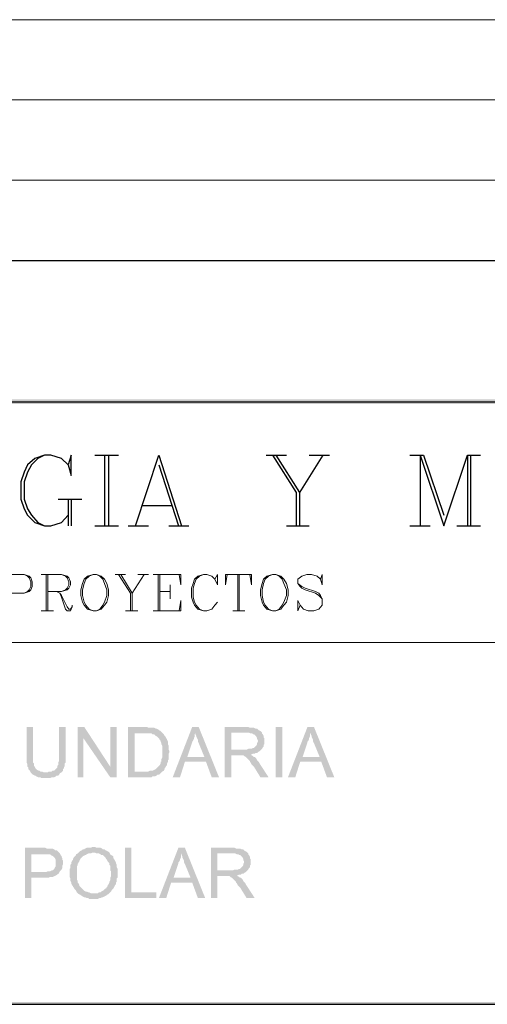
# Model space of a CAD drawing. Header units: millimetres. Extents: x 8 to 202, y 3 to 294.
# Tile 4 of 7: x 126 to 150, y 3 to 55. Entities that reach past the tile are written whole.
import ezdxf

# ---------------------------------------------------------------- set-up
doc = ezdxf.new("R2010")
doc.units = ezdxf.units.MM
doc.layers.add('DGE_CONTORNOS', color=7, linetype='Continuous', lineweight=0)
doc.layers.add('DGE_RELLENO', color=7, linetype='Continuous', lineweight=0)

msp = doc.modelspace()

# ---------------------------------------------------------------- hatches: boundary and pattern name
at = {"layer": 'DGE_RELLENO', "true_color": 0x000000}
for points in [[(23.4527, 34.8263), (23.7067, 34.5723), (201.9723, 34.8263)], [(23.7067, 34.5723), (201.9723, 34.8263), (201.8453, 34.5723)], [(126.365, 17.7236), (126.0263, 17.7236), (126.0263, 15.8609), (126.0687, 15.7763), (126.0687, 15.6493), (126.111, 15.607), (126.111, 15.5223), (126.1533, 15.4799), (126.1957, 15.4376), (126.238, 15.3529), (127, 15.3529), (126.9153, 15.3529), (126.8307, 15.3953), (126.746, 15.3953), (126.7037, 15.4376), (126.6613, 15.4376), (126.5767, 15.4799), (126.5343, 15.5223), (126.492, 15.5646), (126.4497, 15.6493), (126.4073, 15.6916), (126.4073, 15.8186), (126.365, 15.8609), (126.365, 16.1996)], [(128.0583, 17.7236), (127.7197, 17.7236), (127.7197, 15.9456), (127.6773, 15.8609), (127.6773, 15.7339), (127.635, 15.6916), (127.635, 15.607), (127.5927, 15.5646), (127.5503, 15.5223), (127.508, 15.4799), (127.4657, 15.4376), (127.381, 15.4376), (127.3387, 15.3953), (127.1693, 15.3953), (127.127, 15.3529), (126.238, 15.3529), (126.2803, 15.3106), (126.3227, 15.2683), (126.365, 15.2259), (126.4497, 15.1836), (126.492, 15.1836), (126.5343, 15.1413), (126.619, 15.0989), (126.746, 15.0989), (126.7883, 15.0566), (127.254, 15.0566), (127.3387, 15.0989), (127.4657, 15.0989), (127.5503, 15.1413), (127.5927, 15.1836), (127.6773, 15.1836), (127.7197, 15.2259), (127.762, 15.3106), (127.8467, 15.3529), (127.889, 15.3953), (127.9313, 15.4376), (127.9313, 15.5223), (127.9737, 15.5646), (127.9737, 15.607), (128.016, 15.6916), (128.016, 15.8186), (128.0583, 15.8609), (128.0583, 16.1996)], [(129.032, 17.7236), (128.6933, 17.7236), (128.6933, 15.0989), (128.9897, 15.0989), (128.9897, 17.131)], [(129.032, 17.7236), (128.9897, 17.131), (130.3867, 15.0989), (130.3867, 15.6493)], [(130.7253, 17.7236), (130.3867, 17.7236), (130.3867, 15.0989), (130.7253, 15.0989)], [(132.207, 17.7236), (131.318, 17.7236), (131.318, 15.0989), (132.5457, 15.0989), (132.588, 15.1413), (132.715, 15.1413), (132.7997, 15.1836), (132.842, 15.2259), (132.9267, 15.2259), (132.969, 15.2683), (133.0113, 15.3106), (133.0537, 15.3529), (133.096, 15.3953), (131.6567, 15.3953), (131.6567, 17.3849), (132.207, 17.3849), (133.096, 17.4273), (133.0537, 17.4696), (133.0113, 17.5119), (132.9267, 17.5543), (132.8843, 17.5966), (132.7997, 17.639), (132.7573, 17.639), (132.6727, 17.6813), (132.3763, 17.6813), (132.2917, 17.7236)], [(135.001, 17.7236), (134.6623, 17.7236), (133.6463, 15.0989), (134.0273, 15.0989), (134.2813, 15.9033), (135.382, 15.9033), (134.4083, 16.1573), (134.6623, 16.9193), (134.6623, 16.9616), (134.7047, 17.0039), (134.747, 17.0886), (134.747, 17.131), (134.7893, 17.2156), (134.7893, 17.3426), (134.8317, 17.4273)], [(135.001, 17.7236), (134.8317, 17.4273), (134.8317, 17.3426), (134.874, 17.2579), (134.874, 17.2156), (134.9163, 17.131), (134.9587, 17.0463), (134.9587, 16.9616), (135.001, 16.8769), (135.2973, 16.1573), (134.4083, 16.1573), (135.382, 15.9033), (135.6783, 15.0989), (136.0593, 15.0989)], [(137.4987, 17.7236), (136.3557, 17.7236), (136.3557, 15.0989), (136.6943, 15.0989), (136.6943, 16.2419), (137.0753, 16.2419), (137.7103, 16.2843), (137.7527, 16.2843), (137.8373, 16.3266), (137.922, 16.3266), (137.9643, 16.3689), (138.049, 16.3689), (138.0913, 16.4113), (138.176, 16.4536), (138.2183, 16.4959), (138.2607, 16.5383), (136.6943, 16.5383), (136.6943, 17.4273), (137.4987, 17.4273), (138.2607, 17.4696), (138.2183, 17.5119), (138.1337, 17.5543), (138.0913, 17.5966), (138.049, 17.639), (137.9643, 17.639), (137.8797, 17.6813), (137.668, 17.6813), (137.5833, 17.7236)], [(139.0227, 17.7236), (139.3613, 17.7236), (139.3613, 15.0989), (139.0227, 15.0989), (139.0227, 17.7236)], [(141.0123, 17.7236), (140.6737, 17.7236), (139.6577, 15.0989), (140.0387, 15.0989), (140.2927, 15.9033), (141.3933, 15.9033), (140.4197, 16.1573), (140.6737, 16.9193), (140.6737, 16.9616), (140.716, 17.0039), (140.7583, 17.0886), (140.7583, 17.131), (140.8007, 17.2156), (140.8007, 17.3426), (140.843, 17.4273)], [(141.0123, 17.7236), (140.843, 17.4273), (140.843, 17.3426), (140.8853, 17.2579), (140.8853, 17.2156), (140.9277, 17.131), (140.97, 17.0463), (140.97, 16.9616), (141.0123, 16.8769), (141.3087, 16.1573), (140.4197, 16.1573), (141.3933, 15.9033), (141.6897, 15.0989), (142.0707, 15.0989)], [(133.096, 17.4273), (132.207, 17.3849), (132.5457, 17.3849), (132.588, 17.3426), (132.6727, 17.3426), (132.715, 17.3003), (132.7573, 17.2579), (132.842, 17.2156), (132.8843, 17.1733), (132.9267, 17.131), (132.969, 17.0463), (133.0113, 17.0039), (133.0113, 16.9616), (133.0537, 16.8769), (133.0537, 16.8346), (133.096, 16.7499), (133.096, 16.115), (133.0537, 16.0303), (133.0537, 15.9033), (133.0113, 15.9033), (133.0113, 15.8186), (132.969, 15.7339), (132.9267, 15.6916), (132.8843, 15.6493), (132.842, 15.607), (132.7997, 15.5646), (132.7573, 15.5223), (132.6727, 15.4799), (132.588, 15.4376), (132.461, 15.4376), (132.3763, 15.3953), (131.6567, 15.3953), (133.096, 15.3953), (133.1807, 15.4376), (133.223, 15.5223), (133.223, 15.5646), (133.2653, 15.607), (133.3077, 15.6916), (133.35, 15.7339), (133.35, 15.8186), (133.3923, 15.9033), (133.3923, 15.988), (133.4347, 16.0303), (133.4347, 16.3266), (133.477, 16.4113), (133.477, 16.4536), (133.4347, 16.5383), (133.4347, 16.7499), (133.3923, 16.8346), (133.3923, 16.9616), (133.35, 17.0463), (133.35, 17.0886), (133.3077, 17.131), (133.2653, 17.2156), (133.223, 17.2579), (133.1807, 17.3426), (133.1383, 17.3849)], [(138.2607, 17.4696), (137.4987, 17.4273), (137.6257, 17.4273), (137.7103, 17.3849), (137.795, 17.3849), (137.8373, 17.3426), (137.8797, 17.3426), (137.922, 17.3003), (137.9643, 17.2579), (138.0067, 17.2156), (138.049, 17.131), (138.049, 17.0886), (138.0913, 17.0039), (138.0913, 16.9616), (138.049, 16.8769), (138.049, 16.8346), (138.0067, 16.7499), (137.9643, 16.7076), (137.922, 16.6653), (137.8797, 16.623), (137.795, 16.623), (137.795, 16.5806), (137.5833, 16.5806), (137.4987, 16.5383), (136.6943, 16.5383), (138.2607, 16.5383), (138.303, 16.5806), (138.3453, 16.6653), (138.3877, 16.7076), (138.3877, 16.7923), (138.43, 16.8346), (138.43, 17.131), (138.3877, 17.1733), (138.3877, 17.2579), (138.3453, 17.3426), (138.303, 17.3849), (138.303, 17.4273)], [(137.7103, 16.2843), (137.0753, 16.2419), (137.3293, 16.2419), (137.3717, 16.1996), (137.4563, 16.1573), (137.4987, 16.115), (137.541, 16.0726), (137.6257, 15.988), (137.668, 15.9456), (137.668, 15.9033), (137.7103, 15.8609), (137.7527, 15.7763), (137.795, 15.7339), (137.8797, 15.6493), (138.2183, 15.0989), (138.6417, 15.0989), (138.176, 15.8186), (138.1337, 15.9033), (138.0913, 15.9456), (138.049, 15.988), (138.0067, 16.0726), (137.9643, 16.115), (137.922, 16.1573), (137.8797, 16.1573), (137.8373, 16.1996), (137.7527, 16.2419)], [(126.9153, 11.4159), (125.9417, 11.4159), (125.9417, 8.7913), (126.2803, 8.7913), (126.2803, 9.8496), (127.1693, 9.8496), (127.254, 9.8919), (127.381, 9.8919), (127.4657, 9.9343), (127.508, 9.9343), (127.5503, 9.9766), (127.635, 10.0189), (127.6773, 10.0613), (127.7197, 10.0613), (127.7197, 10.1036), (126.2803, 10.1459), (126.2803, 11.0773), (126.9577, 11.0773), (127.762, 11.1196), (127.7197, 11.1619), (127.6773, 11.2043), (127.635, 11.2466), (127.5927, 11.289), (127.508, 11.289), (127.4657, 11.3313), (127.381, 11.3736), (127.2963, 11.3736), (127.0847, 11.3736), (127, 11.4159)], [(129.54, 11.4583), (129.4553, 11.4583), (129.3707, 11.4159), (129.159, 11.4159), (129.0743, 11.3736), (129.032, 11.3313), (128.9473, 11.3313), (128.905, 11.289), (128.8203, 11.2466), (128.778, 11.2043), (128.7357, 11.1619), (129.5823, 11.1619), (129.667, 11.1196), (129.794, 11.1196), (129.8787, 11.0773), (129.921, 11.0349), (130.0057, 11.0349), (130.048, 10.9926), (130.0903, 10.9503), (130.1327, 10.9079), (130.175, 10.8233), (130.2173, 10.781), (130.2597, 10.6963), (130.302, 10.6539), (130.3443, 10.6116), (130.3443, 10.5269), (130.3867, 10.4846), (130.3867, 10.2306), (130.429, 10.1883), (130.429, 9.9343), (130.3867, 9.8496), (130.3867, 9.7226), (130.3443, 9.638), (130.3443, 9.5956), (130.302, 9.5109), (130.2597, 9.4686), (130.2597, 9.4263), (130.2173, 9.3839), (130.175, 9.2993), (130.0903, 9.257), (130.048, 9.2146), (130.0057, 9.1723), (129.921, 9.13), (129.8787, 9.0876), (129.794, 9.0876), (129.7517, 9.0453), (129.54, 9.0453), (130.3443, 9.0453), (130.3867, 9.0876), (130.429, 9.13), (130.4713, 9.2146), (130.5137, 9.257), (130.556, 9.2993), (130.5983, 9.3839), (130.6407, 9.4686), (130.683, 9.5109), (130.683, 9.5956), (130.7253, 9.638), (130.7253, 9.8073), (130.7677, 9.8496), (130.7677, 10.3153), (130.7253, 10.3999), (130.7253, 10.5269), (130.683, 10.6116), (130.683, 10.6539), (130.6407, 10.7386), (130.5983, 10.781), (130.5983, 10.8233), (130.556, 10.8656), (130.556, 10.9503), (130.5137, 10.9926), (130.429, 11.0349), (130.3867, 11.0773), (130.3443, 11.1619), (130.302, 11.2043), (130.2173, 11.2466), (130.175, 11.289), (130.1327, 11.289), (130.0903, 11.3313), (130.0057, 11.3313), (129.9633, 11.3736), (129.8787, 11.4159), (129.667, 11.4159), (129.5823, 11.4583)], [(131.4873, 11.4159), (131.1487, 11.4159), (131.1487, 8.7913), (132.7997, 8.7913), (132.7997, 9.0876), (131.4873, 9.0876)], [(134.2813, 11.4159), (133.9427, 11.4159), (132.9267, 8.7913), (133.3077, 8.7913), (133.5617, 9.5956), (134.6623, 9.5956), (133.6887, 9.8496), (133.9427, 10.6116), (133.9427, 10.6539), (133.985, 10.6963), (134.0273, 10.781), (134.0273, 10.8233), (134.0697, 10.9079), (134.0697, 11.0349), (134.112, 11.1196)], [(134.2813, 11.4159), (134.112, 11.1196), (134.112, 11.0349), (134.1543, 10.9503), (134.1543, 10.9079), (134.1967, 10.8233), (134.239, 10.7386), (134.239, 10.6539), (134.2813, 10.5693), (134.5777, 9.8496), (133.6887, 9.8496), (134.6623, 9.5956), (134.9587, 8.7913), (135.3397, 8.7913)], [(136.779, 11.4159), (135.636, 11.4159), (135.636, 8.7913), (135.9747, 8.7913), (135.9747, 9.9343), (136.3557, 9.9343), (136.9907, 9.9766), (137.033, 9.9766), (137.1177, 10.0189), (137.2023, 10.0189), (137.2447, 10.0613), (137.3293, 10.0613), (137.3717, 10.1036), (137.4563, 10.1459), (137.4987, 10.1883), (137.541, 10.2306), (135.9747, 10.2306), (135.9747, 11.1196), (136.779, 11.1196), (137.541, 11.1619), (137.4987, 11.2043), (137.414, 11.2466), (137.3717, 11.289), (137.3293, 11.3313), (137.2447, 11.3313), (137.16, 11.3736), (136.9483, 11.3736), (136.8637, 11.4159)], [(127.762, 11.1196), (126.9577, 11.0773), (127.254, 11.0773), (127.2963, 11.0349), (127.381, 10.9926), (127.4233, 10.9503), (127.4657, 10.9079), (127.508, 10.8656), (127.5503, 10.781), (127.5503, 10.4423), (127.508, 10.3999), (127.4657, 10.3153), (127.4233, 10.273), (127.381, 10.2306), (127.3387, 10.2306), (127.254, 10.1883), (127.127, 10.1883), (127.0423, 10.1459), (126.2803, 10.1459), (127.7197, 10.1036), (127.762, 10.1883), (127.8043, 10.2306), (127.8467, 10.273), (127.889, 10.3576), (127.889, 10.4846), (127.9313, 10.5693), (127.9313, 10.7386), (127.889, 10.781), (127.889, 10.8656), (127.8467, 10.9503), (127.8467, 10.9926), (127.8043, 11.0349)], [(128.7357, 11.1619), (128.6933, 11.1196), (128.6087, 11.0773), (128.6087, 11.0349), (128.5663, 10.9926), (128.524, 10.9503), (128.4817, 10.9079), (128.4393, 10.8233), (128.4393, 10.781), (128.397, 10.7386), (128.3547, 10.6539), (128.3547, 10.5693), (128.3123, 10.5269), (128.3123, 10.3576), (128.27, 10.3153), (128.27, 9.8919), (128.3123, 9.8073), (128.3123, 9.6803), (128.3547, 9.5956), (128.3547, 9.5533), (128.397, 9.4686), (128.4393, 9.4263), (128.4393, 9.3839), (128.4817, 9.3416), (128.524, 9.257), (128.5663, 9.2146), (128.6087, 9.1723), (128.651, 9.0876), (128.6933, 9.0453), (128.7357, 9.0029), (128.8203, 8.9606), (128.8627, 8.9183), (128.905, 8.9183), (128.9473, 8.8759), (129.032, 8.8336), (129.0743, 8.8336), (129.159, 8.7913), (129.2437, 8.7913), (129.286, 8.7489), (129.54, 8.7489), (129.7517, 8.7489), (129.8363, 8.7913), (129.8787, 8.7913), (129.9633, 8.8336), (130.0057, 8.8336), (130.0903, 8.8759), (130.175, 8.9183), (130.2173, 8.9606), (130.302, 9.0029), (130.3443, 9.0453), (129.3707, 9.0453), (129.286, 9.0876), (129.2437, 9.0876), (129.159, 9.13), (129.1167, 9.13), (129.032, 9.1723), (128.9897, 9.2146), (128.9473, 9.257), (128.905, 9.2993), (128.8627, 9.3416), (128.8203, 9.3839), (128.778, 9.4263), (128.778, 9.4686), (128.7357, 9.5533), (128.6933, 9.5956), (128.6933, 9.6803), (128.651, 9.765), (128.651, 10.4423), (128.6933, 10.5269), (128.6933, 10.5693), (128.7357, 10.6539), (128.778, 10.6963), (128.778, 10.7386), (128.8203, 10.8233), (128.8627, 10.8656), (128.905, 10.9079), (128.9473, 10.9503), (128.9897, 10.9926), (129.0743, 11.0349), (129.1167, 11.0349), (129.159, 11.0773), (129.2437, 11.1196), (129.3707, 11.1196), (129.4553, 11.1619), (129.54, 11.1619)], [(137.541, 11.1619), (136.779, 11.1196), (136.906, 11.1196), (136.9907, 11.0773), (137.0753, 11.0773), (137.1177, 11.0349), (137.16, 11.0349), (137.2023, 10.9926), (137.2447, 10.9503), (137.287, 10.9079), (137.3293, 10.8233), (137.3293, 10.781), (137.3717, 10.6963), (137.3717, 10.6539), (137.3293, 10.5693), (137.3293, 10.5269), (137.287, 10.4423), (137.2447, 10.3999), (137.2023, 10.3576), (137.16, 10.3153), (137.0753, 10.3153), (137.0753, 10.273), (136.8637, 10.273), (136.779, 10.2306), (135.9747, 10.2306), (137.541, 10.2306), (137.5833, 10.273), (137.6257, 10.3576), (137.668, 10.3999), (137.668, 10.4846), (137.7103, 10.5269), (137.7103, 10.8233), (137.668, 10.8656), (137.668, 10.9503), (137.6257, 11.0349), (137.5833, 11.0773), (137.5833, 11.1196)], [(136.9907, 9.9766), (136.3557, 9.9343), (136.6097, 9.9343), (136.652, 9.8919), (136.7367, 9.8496), (136.779, 9.8073), (136.8213, 9.765), (136.906, 9.6803), (136.9483, 9.638), (136.9483, 9.5956), (136.9907, 9.5533), (137.033, 9.4686), (137.0753, 9.4263), (137.16, 9.3416), (137.4987, 8.7913), (137.922, 8.7913), (137.4563, 9.5109), (137.414, 9.5956), (137.3717, 9.638), (137.3293, 9.6803), (137.287, 9.765), (137.2447, 9.8073), (137.2023, 9.8496), (137.16, 9.8496), (137.1177, 9.8919), (137.033, 9.9343)], [(201.9723, 3.2456), (201.8453, 3.3726), (23.5797, 3.2456)], [(201.8453, 3.3726), (23.5797, 3.2456), (23.7067, 3.3726)]]:
    msp.add_hatch(color=7, dxfattribs=at).paths.add_polyline_path(points, flags=0)

# ---------------------------------------------------------------- linework, layer by layer
at = {"layer": 'DGE_CONTORNOS', "lineweight": 5}
for points in [[(23.5797, 54.6384), (201.9723, 54.6384)], [(23.5797, 50.4474), (201.9723, 50.4474)], [(23.5797, 46.2564), (201.9723, 46.2564)], [(124.7987, 25.6823), (125.8993, 25.6823), (126.1533, 25.5976), (126.238, 25.513), (126.3227, 25.3013), (126.3227, 25.0473), (126.238, 24.8779), (126.1533, 24.7933), (125.8993, 24.7086), (125.1797, 24.7086)], [(125.8993, 25.6823), (126.0687, 25.5976), (126.1533, 25.513), (126.238, 25.3013), (126.238, 25.0473), (126.1533, 24.8779), (126.0687, 24.7933), (125.8993, 24.7086)], [(126.7883, 25.6823), (127.8467, 25.6823), (128.143, 25.5976), (128.2277, 25.513), (128.3123, 25.3013), (128.3123, 25.132), (128.2277, 24.9626), (128.143, 24.8779), (127.8467, 24.7933), (127.127, 24.7933)], [(127.0423, 25.6823), (127.0423, 23.7773)], [(127.127, 25.6823), (127.127, 23.7773)], [(127.8467, 25.6823), (128.0583, 25.5976), (128.143, 25.513), (128.2277, 25.3013), (128.2277, 25.132), (128.143, 24.9626), (128.0583, 24.8779), (127.8467, 24.7933)], [(129.4977, 25.6823), (129.2013, 25.5976), (129.032, 25.4283), (128.9473, 25.2166), (128.8627, 24.8779), (128.8627, 24.5816), (128.9473, 24.2429), (129.032, 24.0736), (129.2013, 23.8619), (129.4977, 23.7773), (129.667, 23.7773), (129.921, 23.8619), (130.0903, 24.0736), (130.2173, 24.2429), (130.302, 24.5816), (130.302, 24.8779), (130.2173, 25.2166), (130.0903, 25.4283), (129.921, 25.5976), (129.667, 25.6823), (129.4977, 25.6823), (129.286, 25.5976), (129.1167, 25.4283), (129.032, 25.2166), (128.9473, 24.8779), (128.9473, 24.5816), (129.032, 24.2429), (129.1167, 24.0736), (129.286, 23.8619), (129.4977, 23.7773)], [(129.667, 23.7773), (129.8363, 23.8619), (130.0057, 24.0736), (130.0903, 24.2429), (130.2173, 24.5816), (130.2173, 24.8779), (130.0903, 25.2166), (130.0057, 25.4283), (129.8363, 25.5976), (129.667, 25.6823)], [(130.6407, 25.6823), (131.191, 25.6823)], [(130.81, 25.6823), (131.445, 24.7086), (131.445, 23.7773)], [(130.937, 25.6823), (131.5297, 24.7086), (131.5297, 23.7773)], [(132.1647, 25.6823), (131.5297, 24.7086)], [(131.826, 25.6823), (132.3763, 25.6823)], [(132.6303, 25.6823), (134.0697, 25.6823), (134.0697, 25.132), (133.985, 25.6823)], [(132.8843, 25.6823), (132.8843, 23.7773)], [(132.969, 25.6823), (132.969, 23.7773)], [(135.8477, 25.4283), (135.9747, 25.132), (135.9747, 25.6823), (135.8477, 25.4283), (135.6783, 25.5976), (135.4243, 25.6823), (135.255, 25.6823), (134.9587, 25.5976), (134.7893, 25.4283), (134.7047, 25.2166), (134.62, 24.9626), (134.62, 24.497), (134.7047, 24.2429), (134.7893, 24.0736), (134.9587, 23.8619), (135.255, 23.7773), (135.4243, 23.7773), (135.6783, 23.8619), (135.8477, 24.0736), (135.9747, 24.2429)], [(135.255, 25.6823), (135.0433, 25.5976), (134.874, 25.4283), (134.7893, 25.2166), (134.7047, 24.9626), (134.7047, 24.497), (134.7893, 24.2429), (134.874, 24.0736), (135.0433, 23.8619), (135.255, 23.7773)], [(136.4827, 25.6823), (136.398, 25.132), (136.398, 25.6823), (137.7527, 25.6823), (137.7527, 25.132), (137.668, 25.6823)], [(137.033, 25.6823), (137.033, 23.7773)], [(137.1177, 25.6823), (137.1177, 23.7773)], [(138.8533, 25.6823), (138.557, 25.5976), (138.3877, 25.4283), (138.303, 25.2166), (138.2183, 24.8779), (138.2183, 24.5816), (138.303, 24.2429), (138.3877, 24.0736), (138.557, 23.8619), (138.8533, 23.7773), (139.0227, 23.7773), (139.2767, 23.8619), (139.446, 24.0736), (139.573, 24.2429), (139.6577, 24.5816), (139.6577, 24.8779), (139.573, 25.2166), (139.446, 25.4283), (139.2767, 25.5976), (139.0227, 25.6823), (138.8533, 25.6823), (138.6417, 25.5976), (138.4723, 25.4283), (138.3877, 25.2166), (138.303, 24.8779), (138.303, 24.5816), (138.3877, 24.2429), (138.4723, 24.0736), (138.6417, 23.8619), (138.8533, 23.7773)], [(139.0227, 23.7773), (139.192, 23.8619), (139.3613, 24.0736), (139.446, 24.2429), (139.573, 24.5816), (139.573, 24.8779), (139.446, 25.2166), (139.3613, 25.4283), (139.192, 25.5976), (139.0227, 25.6823)], [(141.351, 25.4283), (141.4357, 25.6823), (141.4357, 25.132), (141.351, 25.4283), (141.1817, 25.5976), (140.8853, 25.6823), (140.6313, 25.6823), (140.3773, 25.5976), (140.1657, 25.4283), (140.1657, 25.2166), (140.2927, 25.0473), (140.3773, 24.9626), (140.5467, 24.8779), (141.097, 24.7086), (141.2663, 24.5816), (141.4357, 24.4123)], [(140.1657, 25.2166), (140.3773, 25.0473), (140.5467, 24.9626), (141.097, 24.7933), (141.2663, 24.7086), (141.351, 24.5816), (141.4357, 24.4123), (141.4357, 24.0736), (141.2663, 23.8619), (141.0123, 23.7773), (140.716, 23.7773), (140.462, 23.8619), (140.2927, 24.0736), (140.1657, 24.3276), (140.1657, 23.7773), (140.2927, 24.0736)], [(127.5927, 24.7933), (127.762, 24.7086), (127.8467, 24.5816), (128.143, 23.989), (128.2277, 23.8619), (128.3123, 23.8619), (128.397, 23.989)], [(127.762, 24.7086), (127.8467, 24.497), (128.0583, 23.8619), (128.143, 23.7773), (128.3123, 23.7773), (128.397, 23.989), (128.397, 24.0736)], [(132.969, 24.7933), (133.5193, 24.7933)], [(133.5193, 25.132), (133.5193, 24.4123)], [(132.6303, 23.7773), (134.0697, 23.7773), (134.0697, 24.3276), (133.985, 23.7773)], [(126.7883, 23.7773), (127.4233, 23.7773)], [(131.191, 23.7773), (131.826, 23.7773)], [(136.779, 23.7773), (137.414, 23.7773)]]:
    msp.add_lwpolyline(points, dxfattribs=at)
at = {"layer": 'DGE_CONTORNOS', "lineweight": 25}
for points in [[(23.5797, 42.0653), (201.9723, 42.0653)], [(23.5797, 34.6993), (201.9723, 34.6993)], [(128.1853, 31.3973), (128.3547, 30.847), (128.3547, 31.9053), (128.1853, 31.3973), (127.8467, 31.7359), (127.2963, 31.9053), (126.9577, 31.9053), (126.4497, 31.7359), (126.0687, 31.3973), (125.8993, 31.0163), (125.73, 30.5083), (125.73, 29.6193), (125.8993, 29.1113), (126.0687, 28.7726), (126.4497, 28.3916), (126.9577, 28.2223), (127.2963, 28.2223), (127.8467, 28.3916), (128.1853, 28.7726)], [(126.9577, 31.9053), (126.619, 31.7359), (126.2803, 31.3973), (126.0687, 31.0163), (125.8993, 30.5083), (125.8993, 29.6193), (126.0687, 29.1113), (126.2803, 28.7726), (126.619, 28.3916), (126.9577, 28.2223)], [(129.5823, 31.9053), (130.81, 31.9053)], [(130.0903, 31.9053), (130.0903, 28.2223)], [(130.302, 31.9053), (130.302, 28.2223)], [(131.699, 28.2223), (132.9267, 31.9053), (134.112, 28.2223)], [(138.5147, 31.9053), (139.573, 31.9053)], [(138.8533, 31.9053), (140.081, 29.9579), (140.081, 28.2223)], [(139.0227, 31.9053), (140.2503, 29.9579), (140.2503, 28.2223)], [(141.478, 31.9053), (140.2503, 29.9579)], [(140.7583, 31.9053), (141.8167, 31.9053)], [(146.0077, 31.9053), (146.7273, 31.9053)], [(146.558, 31.9053), (146.558, 28.2223)], [(146.558, 31.9053), (147.7857, 28.2223), (149.0133, 31.9053), (149.0133, 28.2223)], [(146.7273, 31.9053), (147.7857, 28.7726)], [(149.0133, 31.9053), (149.6907, 31.9053)], [(149.1827, 31.9053), (149.1827, 28.2223)], [(132.9267, 31.3973), (133.9427, 28.2223)], [(127.6773, 29.6193), (128.905, 29.6193)], [(128.1853, 29.6193), (128.1853, 28.2223)], [(128.3547, 29.6193), (128.3547, 28.2223)], [(132.0377, 29.2806), (133.604, 29.2806)], [(129.5823, 28.2223), (130.81, 28.2223)], [(131.318, 28.2223), (132.3763, 28.2223)], [(133.4347, 28.2223), (134.493, 28.2223)], [(139.573, 28.2223), (140.7583, 28.2223)], [(146.0077, 28.2223), (147.066, 28.2223)], [(148.463, 28.2223), (149.6907, 28.2223)], [(7.874, 3.2456), (201.9723, 3.2456)]]:
    msp.add_lwpolyline(points, dxfattribs=at)
at = {"layer": 'DGE_CONTORNOS', "lineweight": 9}
msp.add_lwpolyline([(23.5797, 22.1263), (201.9723, 22.1263)], dxfattribs=at)

doc.saveas('drawing.dxf')
